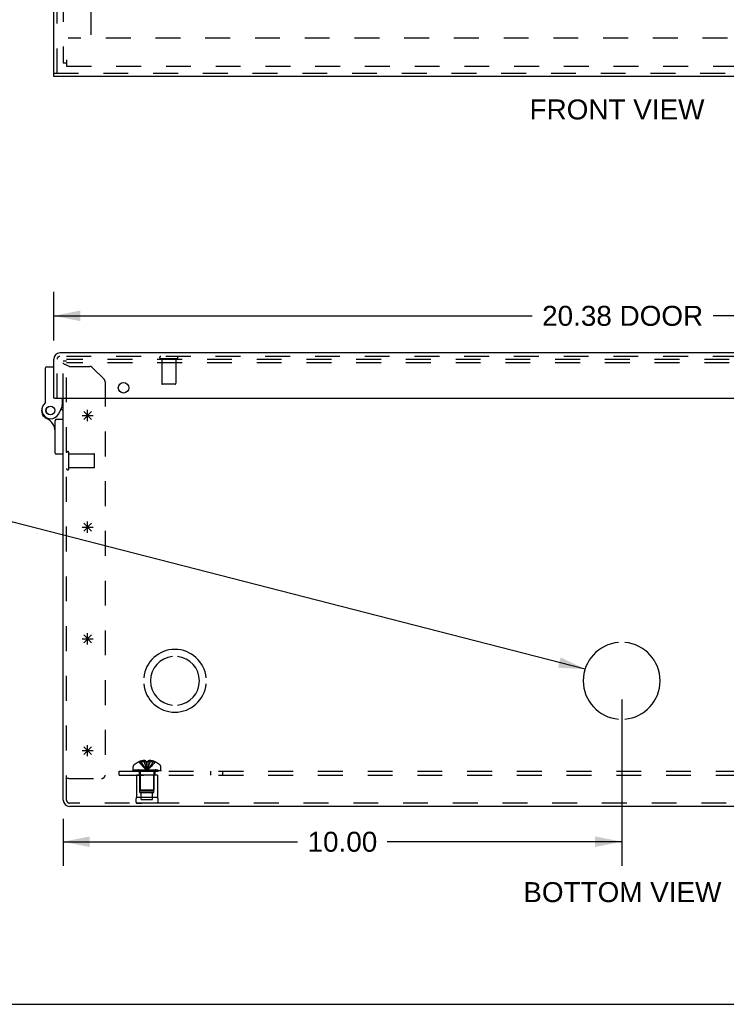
# Model space of a CAD drawing. Header units: inches. Extents: x 0 to 81, y 0 to 52.4.
# Tile 2 of 17: x 15.2 to 27.8, y 0 to 17.6. Entities that reach past the tile are written whole.
import ezdxf

# ---------------------------------------------------------------- set-up
doc = ezdxf.new("R2010")
doc.units = ezdxf.units.IN
doc.header["$LTSCALE"] = 4.452381
doc.header["$MEASUREMENT"] = 0
doc.linetypes.add('HIDDEN', pattern=[0.2, 0.1, -0.1])
doc.layers.get('0').update_dxf_attribs({"linetype": 'CONTINUOUS'})
for name, color, linetype in [('DEFAULT_2', 8, 'HIDDEN'), ('DIMENSIONS', 7, 'CONTINUOUS'), ('DOOR_ASSEMBLY', 7, 'CONTINUOUS'), ('OPEN', 7, 'CONTINUOUS'), ('SPOTWELDS', 7, 'CONTINUOUS'), ('SUBPANEL', 7, 'CONTINUOUS')]:
    doc.layers.add(name, color=color, linetype=linetype)
doc.styles.get("Standard").update_dxf_attribs({"font": 'arial.ttf'})
doc.dimstyles.new('DIMSTYLE_1', dxfattribs={"dimtxt": 0.357143, "dimasz": 0.47619, "dimexe": 0.09, "dimexo": 0.07, "dimgap": 0.0375, "dimtad": 0, "dimtih": 1, "dimtoh": 1, "dimzin": 4, "dimdsep": 46, "dimtxsty": 'Standard', "dimblk": '_FILLED', "dimblk1": '_FILLED', "dimblk2": '_FILLED', "dimcen": 0.09, "dimadec": 3, "dimazin": 1, "dimtfac": 1, "dimtdec": 3, "dimtofl": 0, "dimtmove": 0, "dimatfit": 3, "dimldrblk": '_FILLED', "dimfxl": 0, "dimtolj": 1, "dimtzin": 4, "dimarcsym": 0})
doc.dimstyles.get("Standard").update_dxf_attribs({"dimtxt": 0.404762, "dimasz": 0.47619, "dimexe": 0.09, "dimexo": 0.07, "dimgap": 0.09, "dimtad": 0, "dimtih": 1, "dimtoh": 1, "dimdec": 3, "dimzin": 4, "dimdsep": 46, "dimtxsty": 'Standard', "dimblk": '_FILLED', "dimblk1": '_FILLED', "dimblk2": '_FILLED', "dimcen": 0.09, "dimadec": 3, "dimazin": 1, "dimtp": 0.001, "dimtm": 0.001, "dimtfac": 1, "dimtdec": 3, "dimtofl": 0, "dimtmove": 0, "dimatfit": 3, "dimldrblk": '_FILLED', "dimfxl": 0, "dimtolj": 1, "dimtzin": 4, "dimarcsym": 0})

# ---------------------------------------------------------------- blocks, each defined once
blk = doc.blocks.new('_FILLED')
at = {"color": 0, "linetype": 'ByBlock'}
blk.add_solid([(0, 0), (-1, 0.2), (-1, -0.2)], dxfattribs=at)
blk = doc.blocks.new('*D9')
at = {"layer": 'DIMENSIONS', "color": 2, "linetype": 'Continuous'}
for p, q in [((15.8, 11.882), (15.8, 12.755)), ((36.175, 11.882), (36.175, 12.755)), ((15.8, 12.326), (24.368, 12.326)), ((36.175, 12.326), (27.607, 12.326))]:
    blk.add_line(p, q, dxfattribs=at)
at = {"layer": 'DIMENSIONS', "color": 2, "linetype": 'Continuous', "xscale": 0.4761904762, "yscale": 0.4761904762, "zscale": 0.4761904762, "rotation": 180}
blk.add_blockref('_FILLED', (15.8, 12.326), dxfattribs=at)
at = {"layer": 'DIMENSIONS', "color": 2, "linetype": 'Continuous', "xscale": 0.4761904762, "yscale": 0.4761904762, "zscale": 0.4761904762}
blk.add_blockref('_FILLED', (36.175, 12.326), dxfattribs=at)
at = {"layer": 'DIMENSIONS', "color": 2, "linetype": 'Continuous', "insert": (25.987, 12.505), "char_height": 0.3571, "width": 2.88104, "attachment_point": 2, "line_spacing_factor": 0.9}
blk.add_mtext('20.38 DOOR', dxfattribs=at)
blk = doc.blocks.new('*D21')
at = {"layer": 'DIMENSIONS', "color": 2, "linetype": 'Continuous'}
for p, q in [((25.97, 5.458), (25.97, 2.482)), ((15.97, 3.32), (15.97, 2.482)), ((15.97, 2.911), (20.167, 2.911)), ((25.97, 2.911), (21.773, 2.911))]:
    blk.add_line(p, q, dxfattribs=at)
at = {"layer": 'DIMENSIONS', "color": 2, "linetype": 'Continuous', "xscale": 0.4761904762, "yscale": 0.4761904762, "zscale": 0.4761904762, "rotation": 180}
blk.add_blockref('_FILLED', (15.97, 2.911), dxfattribs=at)
at = {"layer": 'DIMENSIONS', "color": 2, "linetype": 'Continuous', "xscale": 0.4761904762, "yscale": 0.4761904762, "zscale": 0.4761904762}
blk.add_blockref('_FILLED', (25.97, 2.911), dxfattribs=at)
at = {"layer": 'DIMENSIONS', "color": 2, "linetype": 'Continuous', "insert": (20.97, 3.089), "char_height": 0.3571, "width": 1.24801, "attachment_point": 2, "line_spacing_factor": 0.9}
blk.add_mtext('10.00', dxfattribs=at)

msp = doc.modelspace()

# ---------------------------------------------------------------- linework, layer by layer
at = {"color": 3, "linetype": 'Continuous'}
for p, q in [((15.97, 3.654), (15.97, 10.851)), ((35.858, 3.542), (16.082, 3.542))]:
    msp.add_line(p, q, dxfattribs=at)
at = {"color": 40, "linetype": 'Continuous'}
for p, q in [((16.337, 10.471), (16.478, 10.612)), ((16.478, 10.471), (16.337, 10.612)), ((16.407, 10.442), (16.407, 10.642)), ((16.307, 10.542), (16.507, 10.542))]:
    msp.add_line(p, q, dxfattribs=at)
at = {"color": 7, "linetype": 'Continuous'}
msp.add_line((0, 0), (80.952, 0), dxfattribs=at)
at = {"color": 3, "linetype": 'Continuous'}
msp.add_arc((16.082, 3.654), 0.112, 180, 270, dxfattribs=at)
at = {"layer": 'DEFAULT_2', "color": 8, "linetype": 'HIDDEN'}
for p, q in [((15.97, 36.736), (15.97, 16.856)), ((16.47, 17.356), (16.47, 36.236)), ((35.879, 17.296), (16.061, 17.296)), ((15.97, 16.856), (16.03, 16.856)), ((16.03, 16.908), (16.03, 16.796)), ((16.03, 16.796), (35.91, 16.796)), ((15.97, 10.851), (15.97, 11.512)), ((16.03, 11.512), (15.97, 11.512)), ((16.03, 3.654), (16.03, 11.542)), ((35.91, 11.542), (16.03, 11.542)), ((35.91, 11.482), (16.03, 11.482)), ((16.082, 11.422), (16.444, 11.422)), ((16.702, 11.191), (16.488, 11.404)), ((16.72, 11.146), (16.72, 4.105)), ((16.073, 9.59), (16.073, 9.874)), ((16.073, 9.856), (16.52, 9.856)), ((16.53, 9.618), (16.53, 9.846)), ((16.073, 9.608), (16.52, 9.608)), ((17.224, 4.197), (17.224, 4.258)), ((17.329, 4.343), (17.33, 4.343)), ((17.331, 4.343), (17.33, 4.343)), ((17.452, 4.343), (17.331, 4.343)), ((17.365, 4.343), (17.365, 4.356)), ((17.42, 4.343), (17.42, 4.365)), ((17.452, 4.343), (17.452, 4.356)), ((17.452, 4.343), (17.452, 4.343)), ((17.464, 4.343), (17.47, 4.343)), ((17.485, 4.314), (17.483, 4.286)), ((17.488, 4.343), (17.485, 4.314)), ((17.488, 4.356), (17.488, 4.343)), ((17.488, 4.343), (17.488, 4.343)), ((17.609, 4.343), (17.488, 4.343)), ((17.52, 4.343), (17.52, 4.365)), ((17.574, 4.343), (17.574, 4.356)), ((17.61, 4.343), (17.609, 4.343)), ((17.61, 4.343), (17.61, 4.343)), ((17.716, 4.197), (17.716, 4.258)), ((17.224, 4.197), (17.716, 4.197)), ((17.224, 4.177), (17.224, 4.192)), ((17.224, 4.192), (17.716, 4.192)), ((17.224, 4.177), (17.716, 4.177)), ((17.232, 4.192), (17.232, 4.177)), ((17.25, 4.177), (17.25, 4.192)), ((17.271, 4.177), (17.271, 4.192)), ((17.277, 4.192), (17.277, 4.177)), ((17.282, 4.177), (17.282, 4.192)), ((17.282, 4.102), (17.282, 3.702)), ((17.658, 4.102), (17.282, 4.102)), ((17.302, 4.177), (17.302, 4.192)), ((17.312, 4.177), (17.312, 4.192)), ((17.33, 4.177), (17.33, 4.192)), ((17.345, 3.79), (17.345, 4.102)), ((17.346, 4.16), (17.346, 3.832)), ((17.353, 4.192), (17.353, 4.177)), ((17.364, 4.177), (17.364, 4.192)), ((17.399, 4.177), (17.399, 4.192)), ((17.403, 4.177), (17.403, 4.192)), ((17.467, 4.207), (17.47, 4.182)), ((17.467, 4.207), (17.47, 4.182)), ((17.537, 4.177), (17.537, 4.192)), ((17.541, 4.192), (17.541, 4.177)), ((17.576, 4.177), (17.576, 4.192)), ((17.587, 4.177), (17.587, 4.192)), ((17.594, 4.16), (17.594, 3.832)), ((17.595, 3.79), (17.595, 4.102)), ((17.61, 4.177), (17.61, 4.192)), ((17.628, 4.192), (17.628, 4.177)), ((17.638, 4.177), (17.638, 4.192)), ((17.658, 4.177), (17.658, 4.192)), ((17.658, 4.102), (17.658, 3.702)), ((17.663, 4.177), (17.663, 4.192)), ((17.669, 4.177), (17.669, 4.192)), ((17.69, 4.192), (17.69, 4.177)), ((17.708, 4.177), (17.708, 4.192)), ((17.716, 4.192), (17.716, 4.177)), ((16.07, 4.042), (16.03, 4.042)), ((16.07, 4.042), (16.657, 4.042)), ((17.345, 3.79), (17.595, 3.79)), ((17.356, 3.822), (17.346, 3.832)), ((17.594, 3.832), (17.346, 3.832)), ((17.356, 3.822), (17.584, 3.822)), ((17.368, 3.665), (17.368, 3.79)), ((17.571, 3.665), (17.571, 3.79)), ((17.584, 3.822), (17.594, 3.832)), ((35.858, 3.602), (16.082, 3.602)), ((17.658, 3.702), (17.282, 3.702)), ((17.658, 3.602), (17.282, 3.602)), ((17.282, 3.602), (17.37, 3.602)), ((17.368, 3.665), (17.571, 3.665)), ((17.658, 3.602), (17.57, 3.602))]:
    msp.add_line(p, q, dxfattribs=at)
for points in [[(16.082, 11.422), (16.067, 11.427), (16.053, 11.432), (16.039, 11.437), (16.026, 11.442), (16.014, 11.447), (16.003, 11.452), (15.993, 11.457), (15.985, 11.462), (15.979, 11.467), (15.974, 11.472), (15.971, 11.477), (15.97, 11.482)], [(17.33, 4.343), (17.349, 4.314), (17.371, 4.286), (17.393, 4.258), (17.417, 4.232), (17.443, 4.207), (17.47, 4.182)], [(17.42, 4.365), (17.415, 4.364), (17.41, 4.364), (17.405, 4.363), (17.4, 4.363), (17.394, 4.362), (17.389, 4.361), (17.383, 4.36), (17.378, 4.359), (17.372, 4.357), (17.365, 4.356)], [(17.365, 4.343), (17.38, 4.314), (17.396, 4.286), (17.413, 4.259), (17.431, 4.232), (17.45, 4.207), (17.47, 4.182)], [(17.452, 4.356), (17.448, 4.358), (17.444, 4.359), (17.44, 4.361), (17.436, 4.362), (17.432, 4.363), (17.428, 4.364), (17.424, 4.364), (17.42, 4.365)], [(17.42, 4.343), (17.427, 4.314), (17.435, 4.286), (17.443, 4.259), (17.451, 4.232), (17.46, 4.207), (17.47, 4.182)], [(17.452, 4.343), (17.455, 4.314), (17.457, 4.286), (17.46, 4.258), (17.463, 4.232)], [(17.452, 4.343), (17.455, 4.314), (17.457, 4.286), (17.46, 4.259), (17.463, 4.232), (17.467, 4.207)], [(17.464, 4.343), (17.458, 4.343), (17.452, 4.343)], [(17.52, 4.343), (17.513, 4.314), (17.505, 4.286), (17.497, 4.259), (17.489, 4.232), (17.48, 4.207), (17.47, 4.182)], [(17.574, 4.343), (17.56, 4.314), (17.544, 4.286), (17.527, 4.259), (17.509, 4.232), (17.49, 4.207), (17.47, 4.182)], [(17.61, 4.343), (17.591, 4.314), (17.569, 4.286), (17.547, 4.258), (17.523, 4.232), (17.497, 4.207), (17.47, 4.182)], [(17.488, 4.343), (17.482, 4.343), (17.476, 4.343), (17.47, 4.343)], [(17.483, 4.286), (17.48, 4.258), (17.477, 4.232), (17.473, 4.207), (17.47, 4.182)], [(17.48, 4.259), (17.477, 4.232), (17.473, 4.207), (17.47, 4.182)], [(17.52, 4.365), (17.516, 4.364), (17.512, 4.364), (17.508, 4.363), (17.504, 4.362), (17.5, 4.361), (17.496, 4.359), (17.492, 4.358), (17.488, 4.356)], [(17.574, 4.356), (17.568, 4.357), (17.562, 4.359), (17.557, 4.36), (17.551, 4.361), (17.546, 4.362), (17.54, 4.363), (17.535, 4.363), (17.53, 4.364), (17.525, 4.364), (17.52, 4.365)]]:
    msp.add_lwpolyline(points, dxfattribs=at)
for centre, radius, start, end in [((16.444, 11.359), 0.063, 45, 90), ((16.657, 11.146), 0.063, 0, 45), ((16.051, 9.874), 0.0215, 360, 180), ((16.52, 9.846), 0.01, 360, 90), ((16.051, 9.59), 0.0215, 180, 0), ((16.52, 9.618), 0.01, 270, 0), ((17.259, 4.258), 0.035, 130.9334, 180), ((17.47, 4.015), 0.357, 113.1727, 130.9334), ((17.47, 4.015), 0.357, 107.0407, 113.0017), ((17.47, 4.015), 0.357, 66.9983, 72.9593), ((17.47, 4.015), 0.357, 49.0666, 66.8273), ((17.681, 4.258), 0.035, 0, 49.0666), ((16.657, 4.105), 0.063, 270, 360), ((17.309, 4.16), 0.0372, 59.9503, 90), ((17.309, 4.16), 0.0372, 0, 27.5399), ((17.631, 4.16), 0.0372, 152.4601, 180), ((17.631, 4.16), 0.0372, 90, 120.0497), ((16.082, 3.654), 0.052, 180, 270), ((17.369, 3.652), 0.1, 150.0508, 209.9492), ((17.571, 3.652), 0.1, 330.0508, 29.9492)]:
    msp.add_arc(centre, radius, start, end, dxfattribs=at)
at = {"layer": 'DOOR_ASSEMBLY', "color": 3, "linetype": 'Continuous'}
for p, q in [((15.8, 16.669), (15.8, 36.924)), ((36.175, 16.609), (15.8, 16.609)), ((36.063, 11.661), (15.912, 11.661)), ((15.8, 10.851), (15.8, 11.549)), ((15.815, 10.851), (36.16, 10.851))]:
    msp.add_line(p, q, dxfattribs=at)
at = {"layer": 'DOOR_ASSEMBLY', "color": 8, "linetype": 'HIDDEN'}
for p, q in [((15.86, 16.669), (15.86, 36.924)), ((15.8, 16.669), (36.175, 16.669)), ((15.86, 10.851), (15.86, 11.549)), ((36.063, 11.601), (15.912, 11.601)), ((18.002, 11.558), (17.718, 11.558)), ((17.736, 11.558), (17.736, 11.111)), ((17.984, 11.558), (17.984, 11.111)), ((17.974, 11.101), (17.746, 11.101))]:
    msp.add_line(p, q, dxfattribs=at)
at = {"layer": 'DOOR_ASSEMBLY', "color": 7, "linetype": 'Continuous'}
for p, q in [((15.8, 16.609), (15.8, 16.669)), ((15.655, 10.785), (15.655, 11.395)), ((15.675, 11.415), (15.8, 11.415)), ((15.815, 10.851), (15.8, 10.851)), ((15.96, 10.715), (15.96, 10.851)), ((15.89, 10.573), (15.96, 10.715)), ((15.935, 10.664), (15.97, 10.631)), ((15.97, 10.686), (15.946, 10.686)), ((15.825, 9.868), (15.825, 10.449)), ((15.97, 10.469), (15.845, 10.469)), ((15.97, 9.848), (15.845, 9.848))]:
    msp.add_line(p, q, dxfattribs=at)
for points in [[(15.946, 10.718), (15.943, 10.719), (15.94, 10.719)], [(15.96, 10.715), (15.96, 10.715), (15.946, 10.718)]]:
    msp.add_lwpolyline(points, dxfattribs=at)
at = {"layer": 'DOOR_ASSEMBLY', "color": 3, "linetype": 'Continuous'}
msp.add_circle((17.05, 11.038), 0.0938, dxfattribs=at)
at = {"layer": 'DOOR_ASSEMBLY', "color": 7, "linetype": 'Continuous'}
for radius in [0.079, 0.078]:
    msp.add_circle((15.74, 10.631), radius, dxfattribs=at)
at = {"layer": 'DOOR_ASSEMBLY', "color": 3, "linetype": 'Continuous'}
msp.add_arc((15.912, 11.549), 0.112, 90, 180, dxfattribs=at)
at = {"layer": 'DOOR_ASSEMBLY', "color": 8, "linetype": 'HIDDEN'}
for centre, radius, start, end in [((15.912, 11.549), 0.052, 90, 180), ((17.718, 11.579), 0.0215, 90, 270), ((18.002, 11.579), 0.0215, 270, 90), ((17.746, 11.111), 0.01, 180, 270), ((17.974, 11.111), 0.01, 270, 360)]:
    msp.add_arc(centre, radius, start, end, dxfattribs=at)
at = {"layer": 'DOOR_ASSEMBLY', "color": 7, "linetype": 'Continuous'}
for centre, radius, start, end in [((15.675, 11.395), 0.02, 90, 180), ((15.747, 10.643), 0.16, 128.2106, 333.852), ((15.635, 10.785), 0.02, 308.2106, 360), ((15.74, 10.631), 0.158, 158.6873, 246.1735), ((15.575, 10.259), 0.25, 0, 66.1735), ((15.845, 10.449), 0.02, 90, 180), ((15.845, 9.868), 0.02, 180, 270)]:
    msp.add_arc(centre, radius, start, end, dxfattribs=at)
at = {"layer": 'OPEN', "color": 40, "linetype": 'Continuous'}
for centre, radius, start, end in [((17.97, 5.792), 0.562, 5.6112, 174.3888), ((25.97, 5.792), 0.688, 94.5886, 265.4114), ((25.97, 5.792), 0.688, 274.5886, 85.4114), ((17.97, 5.792), 0.438, 95.9037, 264.0963), ((17.97, 5.792), 0.438, 275.9037, 84.0963), ((17.97, 5.792), 0.562, 185.6112, 354.3888)]:
    msp.add_arc(centre, radius, start, end, dxfattribs=at)
at = {"layer": 'SPOTWELDS', "color": 40, "linetype": 'Continuous'}
for p, q in [((16.407, 8.442), (16.407, 8.642)), ((16.307, 8.542), (16.507, 8.542)), ((16.337, 8.471), (16.478, 8.612)), ((16.478, 8.471), (16.337, 8.612)), ((16.307, 6.542), (16.507, 6.542)), ((16.337, 6.612), (16.478, 6.471)), ((16.337, 6.471), (16.478, 6.612)), ((16.407, 6.442), (16.407, 6.642)), ((16.337, 4.612), (16.478, 4.471)), ((16.337, 4.471), (16.478, 4.612)), ((16.407, 4.442), (16.407, 4.642)), ((16.307, 4.542), (16.507, 4.542))]:
    msp.add_line(p, q, dxfattribs=at)
at = {"layer": 'SUBPANEL', "color": 8, "linetype": 'HIDDEN'}
for p, q in [((16.97, 4.102), (16.97, 4.177)), ((16.97, 4.177), (34.97, 4.177)), ((16.97, 4.102), (34.97, 4.102)), ((17.329, 4.177), (17.329, 4.102)), ((17.61, 4.177), (17.61, 4.102)), ((18.611, 4.102), (18.611, 4.177)), ((18.829, 4.102), (18.829, 4.177))]:
    msp.add_line(p, q, dxfattribs=at)

# ---------------------------------------------------------------- texts
at = {"layer": 'DIMENSIONS', "color": 2, "linetype": 'Continuous', "attachment_point": 2, "line_spacing_factor": 0.9}
for s, insert, char_height, width in [('FRONT VIEW', (25.886, 16.2), 0.3571, 3.12533), ('BOTTOM VIEW', (25.982, 2.187), 0.35714, 3.53956)]:
    msp.add_mtext(s, dxfattribs=dict(at, insert=insert, char_height=char_height, width=width))

# ---------------------------------------------------------------- dimensions: what is measured, and where the dimension line sits
at = {"layer": 'DIMENSIONS', "color": 2, "linetype": 'Continuous'}
dim = msp.add_linear_dim(base=(36.174982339, 12.326165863), p1=(15.799982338, 11.812118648), p2=(36.174982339, 11.812118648), text='<> DOOR', dimstyle='DIMSTYLE_1', dxfattribs=at)
dim.commit()
dim.dimension.update_dxf_attribs({"geometry": '*D9', "text_midpoint": (25.987482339, 12.326165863), "dimtype": 160})
dim = msp.add_linear_dim(base=(25.97, 2.911), p1=(15.97, 2.412), p2=(25.97, 5.528), dimstyle='DIMSTYLE_1', dxfattribs=at)
dim.commit()
dim.dimension.update_dxf_attribs({"geometry": '*D21', "text_midpoint": (20.985, 2.909), "dimtype": 160})

# ---------------------------------------------------------------- leaders
at = {"layer": 'DIMENSIONS', "color": 2, "linetype": 'Continuous', "annotation_type": 0, "has_hookline": 1, "hookline_direction": 1}
for points, text_width in [([(34.317, 6.235), (36.591, 9.195), (37.001, 9.195)], 10.322), ([(25.315, 6), (15.068, 8.634), (14.657, 8.634)], 7.559)]:
    msp.add_leader(points, dimstyle='Standard', override={"dimtad": 0}, dxfattribs=dict(at, text_width=text_width))

doc.saveas('drawing.dxf')
